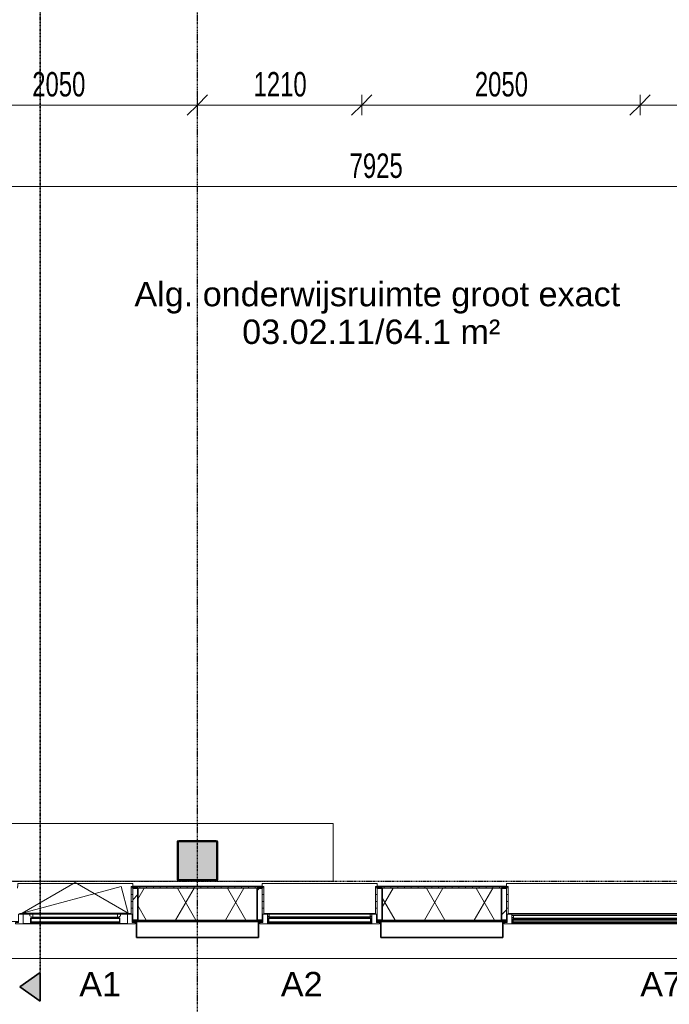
# Model space of a CAD drawing. Header units: millimetres. Extents: x -80560 to 110805, y -11020 to 52719.
# Tile 11 of 145: x 44385 to 49170, y 9092 to 16346. Entities that reach past the tile are written whole.
import ezdxf

# ---------------------------------------------------------------- set-up
doc = ezdxf.new("R2010")
doc.units = ezdxf.units.MM
for name, pattern in [('CENTER2', [20, 8, -4, 4, -4]), ('DASHDOT2', [8, 4, -2, 0, -2]), ('DASHED2', [6, 4, -2]), ('DASHED2-1', [3, 2, -1])]:
    doc.linetypes.add(name, pattern=pattern)
for name, color, linetype, lineweight in [('A-ANNO-DIMS', 211, 'Continuous', 9), ('A-ANNO-DIMS-100', 211, 'Continuous', 9), ('A-AREA-IDEN', 2, 'Continuous', 9), ('A-DETL-HDLN', 90, 'DASHED2', 18), ('A-FLOR-OVHD', 1, 'DASHED2-1', 18), ('A-GENM', 13, 'Continuous', 18), ('A-GLAZ', 151, 'Continuous', 18), ('A-GLAZ-IDEN', 152, 'Continuous', 18), ('A-GLAZ-SILL', 1, 'Continuous', 18), ('A-WALL', 113, 'Continuous', 35), ('A-WALL-PATT', 111, 'Continuous', 35), ('G-ANNO-SYMB', 111, 'Continuous', 9), ('S-COLS', 52, 'Continuous', 18), ('S-GRID', 1, 'Continuous', 9)]:
    doc.layers.add(name, color=color, linetype=linetype, lineweight=lineweight)
doc.styles.add('Arial', font='arial.ttf', dxfattribs={"height": 180})
doc.styles.add('Arial_5', font='arial.ttf', dxfattribs={"width": 0.7, "height": 180})
doc.dimstyles.new('n3o_1_8', dxfattribs={"dimscale": 304.8, "dimtxt": 183.646692, "dimasz": 0.492126, "dimexe": 0.246063, "dimexo": 0.0625, "dimgap": 0.032808, "dimtad": 1, "dimdec": 0, "dimdsep": 46, "dimtxsty": 'Arial_5', "dimblk1": 'OBLIQUE', "dimblk2": 'OBLIQUE', "dimsah": 1, "dimcen": 0.09, "dimdle": 0.246063, "dimazin": 0, "dimtfac": 1, "dimtdec": 4, "dimtix": 1, "dimtmove": 0, "dimatfit": 3, "dimfxl": 0.246063, "dimfxlon": 1, "dimtvp": 1, "dimtolj": 1, "dimtzin": 0, "dimarcsym": 2})
doc.dimstyles.new('n3o_1_8_3', dxfattribs={"dimscale": 304.8, "dimtxt": 183.646692, "dimasz": 0.492126, "dimexe": 0.246063, "dimexo": 0.0625, "dimgap": 0.032808, "dimtad": 1, "dimdec": 0, "dimdsep": 46, "dimtxsty": 'Arial_5', "dimblk1": 'OBLIQUE', "dimblk2": 'OBLIQUE', "dimsah": 1, "dimcen": 0.09, "dimdle": 0.246063, "dimazin": 0, "dimtfac": 1, "dimtdec": 4, "dimtix": 1, "dimtmove": 0, "dimatfit": 3, "dimfxl": 0.246063, "dimfxlon": 1, "dimtvp": 1, "dimtolj": 1, "dimtzin": 0, "dimarcsym": 2})
pattern_1 = [(45, (0, 0), (-141.4214, 141.4214), [])]
pattern_2 = [(0, (0, 0), (0, 50), [])]

# ---------------------------------------------------------------- blocks, each defined once
blk = doc.blocks.new('NLRS_28_SCO_UN_staalkolom koker betongevuld_gen_CGA - kolom A-V280-DO_03 derde verdieping')
at = {"layer": 'S-COLS', "lineweight": 5}
h = blk.add_hatch(dxfattribs=at)
h.set_pattern_fill('FP_143', color=256, style=0, pattern_type=2)
h.set_pattern_definition([(45, (-20800, -10150), (-99.99975, 99.99975), []), (45, (-20715, -10150), (-99.99975, 99.99975), []), (45, (-20710, -10150), (-99.99975, 99.99975), []), (45, (-20705, -10150), (-99.99975, 99.99975), []), (45, (-20700, -10150), (-99.99975, 99.99975), []), (45, (-20695, -10150), (-99.99975, 99.99975), []), (45, (-20690, -10150), (-99.99975, 99.99975), []), (45, (-20685, -10150), (-99.99975, 99.99975), [])])
h.paths.add_polyline_path([(138, -150), (146.5, -146.5), (150, -138), (150, 138), (146.5, 146.5), (138, 150), (-138, 150), (-146.5, 146.5), (-150, 138), (-150, -138), (-146.5, -146.5), (-138, -150)], flags=0)
h.paths.add_polyline_path([(-134, -142), (-139.7, -139.7), (-142, -134), (-142, 134), (-139.7, 139.7), (-134, 142), (134, 142), (139.7, 139.7), (142, 134), (142, -134), (139.7, -139.7), (134, -142)], flags=0)
at = {"layer": 'S-COLS', "lineweight": 9}
blk.add_hatch(color=256, dxfattribs=at).paths.add_polyline_path([(134, -142), (139.7, -139.7), (142, -134), (142, 134), (139.7, 139.7), (134, 142), (-134, 142), (-139.7, 139.7), (-142, 134), (-142, -134), (-139.7, -139.7), (-134, -142)], flags=0)
at = {"layer": 'S-COLS'}
for p, q in [((138, 150), (-138, 150)), ((-150, 138), (-150, -138)), ((-142, -134), (-142, 134)), ((-134, 142), (134, 142)), ((142, 134), (142, -134)), ((150, -138), (150, 138)), ((134, -142), (-134, -142)), ((-138, -150), (138, -150))]:
    blk.add_line(p, q, dxfattribs=at)
at = {"layer": 'S-COLS', "lineweight": 35}
for p, q in [((-142, 134), (-142, -134)), ((134, 142), (-134, 142)), ((142, -134), (142, 134)), ((-134, -142), (134, -142))]:
    blk.add_line(p, q, dxfattribs=at)
at = {"layer": 'S-COLS'}
for centre, radius, start, end in [((-138, 138), 12, 90, 180), ((138, 138), 12, 0, 90), ((-134, 134), 8, 90, 180), ((134, 134), 8, 0, 90), ((-138, -138), 12, 180, 270), ((-134, -134), 8, 180, 270), ((134, -134), 8, 270, 0), ((138, -138), 12, 270, 360)]:
    blk.add_arc(centre, radius, start, end, dxfattribs=at)
at = {"layer": 'S-COLS', "lineweight": 35}
for centre, start, end in [((-134, 134), 90, 180), ((134, 134), 360, 90), ((-134, -134), 180, 270), ((134, -134), 270, 360)]:
    blk.add_arc(centre, 8, start, end, dxfattribs=at)
blk = doc.blocks.new('19112_SW_LeonardoCollege_R2020_rvt-1-DO_03 derde verdieping')
at = {"color": 250, "lineweight": 9}
blk.add_blockref('NLRS_28_SCO_UN_staalkolom koker betongevuld_gen_CGA - kolom A-V280-DO_03 derde verdieping', (20800, 10150), dxfattribs=at)
blk = doc.blocks.new('Basic Wall _ 41_WA_n3o_cladding_vertikaal_random_100mm_oorspronkelijk - ___-31301049-DO_03 derde verdieping')
at = {"layer": 'A-WALL', "lineweight": 18}
for p, q in [((20318, 9701), (20323, 9701)), ((20318, 9699), (20350, 9699)), ((21250, 9699), (21282, 9699)), ((21277, 9701), (21282, 9701)), ((22118, 9701), (22123, 9701)), ((22118, 9699), (22150, 9699)), ((23050, 9699), (23082, 9699)), ((23077, 9701), (23082, 9701)), ((53921, 9429), (9429, 9429))]:
    blk.add_line(p, q, dxfattribs=at)
blk = doc.blocks.new('merk 2700 draaikiep - std-33663801-DO_03 derde verdieping')
at = {"layer": 'A-GLAZ'}
for p, q in [((-1340, 10), (-1318, 10)), ((-1340, 0), (-1340, 10)), ((-1318, 72), (-1284, 72)), ((-1318, 10), (-1318, 72)), ((-1284, 72), (-1284, 4)), ((-1284, 4), (-1262, 4)), ((-1262, 4), (-1262, 0)), ((460, 4), (482, 4)), ((460, 0), (460, 4)), ((482, 72), (516, 72)), ((482, 4), (482, 72)), ((516, 72), (516, 4)), ((516, 4), (538, 4)), ((538, 4), (538, 0)), ((1262, 4), (1284, 4)), ((1262, 0), (1262, 4)), ((1284, 72), (1318, 72)), ((1284, 4), (1284, 72)), ((1318, 72), (1318, 10)), ((1318, 10), (1340, 10)), ((1340, 10), (1340, 0)), ((-1262, 0), (-1340, 0)), ((538, 0), (460, 0)), ((1340, 0), (1262, 0))]:
    blk.add_line(p, q, dxfattribs=at)
at = {"layer": 'A-GLAZ-SILL'}
for p, q in [((-1284, 72), (482, 72)), ((-1262, 4), (460, 4)), ((-1262, 0), (460, 0)), ((516, 72), (1284, 72)), ((538, 4), (1262, 4)), ((538, 0), (1262, 0))]:
    blk.add_line(p, q, dxfattribs=at)
blk = doc.blocks.new('merk 900 draaikiep - std-30819372-DO_03 derde verdieping')
at = {"layer": 'A-GLAZ'}
for p, q in [((-362, 0), (-440, 0)), ((-440, 0), (-440, -10)), ((-362, -4), (-362, 0)), ((440, 0), (362, 0)), ((362, 0), (362, -4)), ((440, -10), (440, 0)), ((-440, -10), (-418, -10)), ((-418, -10), (-418, -72)), ((-418, -72), (-384, -72)), ((-384, -72), (-384, -4)), ((-384, -4), (-362, -4)), ((362, -4), (384, -4)), ((384, -4), (384, -72)), ((384, -72), (418, -72)), ((418, -72), (418, -10)), ((418, -10), (440, -10))]:
    blk.add_line(p, q, dxfattribs=at)
at = {"layer": 'A-GLAZ-SILL'}
for p, q in [((362, 0), (-362, 0)), ((-334, -72), (-384, -72)), ((362, -4), (-362, -4)), ((384, -72), (334, -72))]:
    blk.add_line(p, q, dxfattribs=at)
blk = doc.blocks.new('merk 900 vast glas - std-31571097-DO_03 derde verdieping')
at = {"layer": 'A-GLAZ'}
for p, q in [((-362, 0), (-440, 0)), ((-440, 0), (-440, -10)), ((-362, -4), (-362, 0)), ((440, 0), (362, 0)), ((362, 0), (362, -4)), ((440, -10), (440, 0)), ((-440, -10), (-418, -10)), ((-418, -10), (-418, -72)), ((-418, -72), (-384, -72)), ((-384, -72), (-384, -4)), ((-384, -4), (-362, -4)), ((362, -4), (384, -4)), ((384, -4), (384, -72)), ((384, -72), (418, -72)), ((418, -72), (418, -10)), ((418, -10), (440, -10))]:
    blk.add_line(p, q, dxfattribs=at)
at = {"layer": 'A-GLAZ-SILL'}
for p, q in [((362, 0), (-362, 0)), ((362, -4), (-362, -4))]:
    blk.add_line(p, q, dxfattribs=at)
blk = doc.blocks.new('NLRS_41_GM_WPB_spouwlat-SH_generiek_ISR - 235x38-V16-DO_03 derde verdieping')
at = {"layer": 'A-GENM'}
h = blk.add_hatch(dxfattribs=at)
h.set_pattern_fill('FP_56', color=256, style=0, pattern_type=2)
h.set_pattern_definition(pattern_1)
h.paths.add_polyline_path([(20361, 9713), (20361, 9948), (20323, 9948), (20323, 9713)], flags=0)
for p, q in [((20361, 9948), (20323, 9948)), ((20323, 9948), (20323, 9713)), ((20361, 9713), (20361, 9948)), ((20323, 9713), (20361, 9713))]:
    blk.add_line(p, q, dxfattribs=at)
blk = doc.blocks.new('41_dagkanten_SH_generiek_ISR - 12x204_5-V17-DO_03 derde verdieping')
at = {"layer": 'A-GENM'}
h = blk.add_hatch(dxfattribs=at)
h.set_pattern_fill('FP_57', color=256, style=0, pattern_type=2)
h.set_pattern_definition(pattern_2)
h.paths.add_polyline_path([(20323, 9756), (20323, 9960.5), (20311, 9960.5), (20311, 9756), (20318, 9756)], flags=0)
for p, q in [((20323, 9960.5), (20311, 9960.5)), ((20311, 9960.5), (20311, 9756)), ((20323, 9756), (20323, 9960.5)), ((20318, 9756), (20323, 9756))]:
    blk.add_line(p, q, dxfattribs=at)
blk = doc.blocks.new('NLRS_41_GM_WPB_spouwlat-SH_generiek_ISR - 235x38-V19-DO_03 derde verdieping')
at = {"layer": 'A-GENM'}
h = blk.add_hatch(dxfattribs=at)
h.set_pattern_fill('FP_56', color=256, style=0, pattern_type=2)
h.set_pattern_definition(pattern_1)
h.paths.add_polyline_path([(21277, 9713), (21277, 9948), (21239, 9948), (21239, 9713)], flags=0)
for p, q in [((21277, 9948), (21239, 9948)), ((21239, 9948), (21239, 9713)), ((21277, 9713), (21277, 9948)), ((21239, 9713), (21277, 9713))]:
    blk.add_line(p, q, dxfattribs=at)
blk = doc.blocks.new('NLRS_41_GM_WPB_spouwlat-SH_generiek_ISR - 235x38-V20-DO_03 derde verdieping')
at = {"layer": 'A-GENM'}
h = blk.add_hatch(dxfattribs=at)
h.set_pattern_fill('FP_56', color=256, style=0, pattern_type=2)
h.set_pattern_definition(pattern_1)
h.paths.add_polyline_path([(22161, 9713), (22161, 9948), (22123, 9948), (22123, 9713)], flags=0)
for p, q in [((22161, 9948), (22123, 9948)), ((22123, 9948), (22123, 9713)), ((22161, 9713), (22161, 9948)), ((22123, 9713), (22161, 9713))]:
    blk.add_line(p, q, dxfattribs=at)
blk = doc.blocks.new('41_dagkanten_SH_generiek_ISR - 12x204_5-V21-DO_03 derde verdieping')
at = {"layer": 'A-GENM'}
h = blk.add_hatch(dxfattribs=at)
h.set_pattern_fill('FP_57', color=256, style=0, pattern_type=2)
h.set_pattern_definition(pattern_2)
h.paths.add_polyline_path([(22123, 9756), (22123, 9960.5), (22111, 9960.5), (22111, 9756), (22118, 9756)], flags=0)
for p, q in [((22123, 9960.5), (22111, 9960.5)), ((22111, 9960.5), (22111, 9756)), ((22123, 9756), (22123, 9960.5)), ((22118, 9756), (22123, 9756))]:
    blk.add_line(p, q, dxfattribs=at)
blk = doc.blocks.new('41_dagkanten_SH_generiek_ISR - 12x204_5-V22-DO_03 derde verdieping')
at = {"layer": 'A-GENM'}
h = blk.add_hatch(dxfattribs=at)
h.set_pattern_fill('FP_57', color=256, style=0, pattern_type=2)
h.set_pattern_definition(pattern_2)
h.paths.add_polyline_path([(21277, 9756), (21289, 9756), (21289, 9960.5), (21277, 9960.5), (21277, 9922.4)], flags=0)
for p, q in [((21289, 9960.5), (21277, 9960.5)), ((21277, 9960.5), (21277, 9756)), ((21289, 9756), (21289, 9960.5)), ((21277, 9756), (21282, 9756))]:
    blk.add_line(p, q, dxfattribs=at)
blk = doc.blocks.new('NLRS_41_GM_WPB_spouwlat-SH_generiek_ISR - 235x38-V23-DO_03 derde verdieping')
at = {"layer": 'A-GENM'}
h = blk.add_hatch(dxfattribs=at)
h.set_pattern_fill('FP_56', color=256, style=0, pattern_type=2)
h.set_pattern_definition(pattern_1)
h.paths.add_polyline_path([(23077, 9713), (23077, 9948), (23039, 9948), (23039, 9713)], flags=0)
for p, q in [((23077, 9948), (23039, 9948)), ((23039, 9948), (23039, 9713)), ((23077, 9713), (23077, 9948)), ((23039, 9713), (23077, 9713))]:
    blk.add_line(p, q, dxfattribs=at)
blk = doc.blocks.new('41_dagkanten_SH_generiek_ISR - 12x204_5-V26-DO_03 derde verdieping')
at = {"layer": 'A-GENM'}
h = blk.add_hatch(dxfattribs=at)
h.set_pattern_fill('FP_57', color=256, style=0, pattern_type=2)
h.set_pattern_definition(pattern_2)
h.paths.add_polyline_path([(23077, 9756), (23089, 9756), (23089, 9960.5), (23077, 9960.5), (23077, 9922.4)], flags=0)
for p, q in [((23089, 9960.5), (23077, 9960.5)), ((23077, 9960.5), (23077, 9756)), ((23089, 9756), (23089, 9960.5)), ((23077, 9756), (23082, 9756))]:
    blk.add_line(p, q, dxfattribs=at)
blk = doc.blocks.new('31_n3o_RT72_raam binnensponning_771017_v3 - Type 1-33563407-DO_03 derde verdieping')
at = {"layer": 'A-GENM'}
for p, q in [((-372, -72), (-390, -72)), ((-390, -72), (-390, -76)), ((-372.03, -76), (-372, -72)), ((-372, -72), (-372.03, -76)), ((372, -72), (-372, -72)), ((372.03, -76), (372, -72)), ((390, -72), (372, -72)), ((372, -72), (372.03, -76)), ((390, -76), (390, -72)), ((-390, -76), (-372.03, -76)), ((-372.03, -76), (372.03, -76)), ((372.03, -76), (390, -76))]:
    blk.add_line(p, q, dxfattribs=at)
blk = doc.blocks.new('Mobility Plan Swing v2 - Mobility Plan Swing v2-33563420-DO_03 derde verdieping')
at = {"layer": 'A-GENM'}
for p, q in [((-390, 0), (0, 225.2)), ((0, 225.2), (390, 0)), ((-390, 0), (337.7, 195)), ((390, 0), (337.7, 195))]:
    blk.add_line(p, q, dxfattribs=at)
blk = doc.blocks.new('30_n3o_RT72_glas met glaslat - Type 1-33563412-DO_03 derde verdieping')
at = {"layer": 'A-GENM'}
for points in [[(329, -5), (-329, -5), (-329, -11), (329, -11)], [(329, -35), (-329, -35), (-329, -41), (329, -41)]]:
    blk.add_hatch(color=256, dxfattribs=at).paths.add_polyline_path(points, flags=0)
for p, q in [((-0.50292, 0), (0.50292, 0)), ((-329, -11), (-329, -5)), ((-329, -5), (329, -5)), ((329, -11), (-329, -11)), ((-329, -35), (-329, -11)), ((-329, -41), (-329, -35)), ((-329, -35), (329, -35)), ((329, -41), (-329, -41)), ((-325, -11), (-325, -35)), ((325, -35), (325, -11)), ((329, -11), (329, -5)), ((329, -11), (329, -35)), ((329, -41), (329, -35))]:
    blk.add_line(p, q, dxfattribs=at)
blk = doc.blocks.new('DPWP_30_n3o_RT72_glas met glaslat Frame1 - Type 1-33563415-DO_03 derde verdieping')
at = {"layer": 'A-GENM'}
for p, q in [((-334, -15), (-317.317, -5)), ((-334, -27), (-334, -15)), ((-312, -27), (-334, -27)), ((-317.317, -5), (-312, -5)), ((312, -5), (-312, -5)), ((-312, -5), (-312, -27)), ((312, -27), (-312, -27)), ((312, -5), (317.317, -5)), ((312, -27), (312, -5)), ((334, -27), (312, -27)), ((317.317, -5), (334, -15)), ((334, -15), (334, -27))]:
    blk.add_line(p, q, dxfattribs=at)
blk = doc.blocks.new('30_n3o_RT72_glas met glaslat - Type 1-33567359-DO_03 derde verdieping')
at = {"layer": 'A-GENM'}
for points in [[(379, -5), (-379, -5), (-379, -11), (379, -11)], [(379, -35), (-379, -35), (-379, -41), (379, -41)]]:
    blk.add_hatch(color=256, dxfattribs=at).paths.add_polyline_path(points, flags=0)
for p, q in [((379, -5), (-379, -5)), ((-379, -5), (-379, -11)), ((-375, -5), (-379, -5)), ((-379, -5), (-379, -41)), ((-379, -11), (379, -11)), ((379, -35), (-379, -35)), ((-379, -35), (-379, -41)), ((-379, -41), (379, -41)), ((-379, -41), (-375, -41)), ((-375, -41), (-375, -5)), ((379, -5), (375, -5)), ((375, -5), (375, -41)), ((375, -41), (379, -41)), ((379, -11), (379, -5)), ((379, -41), (379, -5)), ((379, -41), (379, -35))]:
    blk.add_line(p, q, dxfattribs=at)
blk = doc.blocks.new('DPWP_30_n3o_RT72_glas met glaslat Frame1 - Type 1-33567362-DO_03 derde verdieping')
at = {"layer": 'A-GENM'}
for p, q in [((-372, -7.8), (-384, -15)), ((-384, -27), (-372, -27)), ((372, -7.8), (-372, -7.8)), ((-372, -7.8), (-372, -27)), ((-372, -27), (-372, -7.8)), ((-372, -27), (372, -27)), ((372, -27), (372, -7.8)), ((384, -15), (372, -7.8)), ((372, -7.8), (372, -27)), ((372, -27), (384, -27))]:
    blk.add_line(p, q, dxfattribs=at)
blk = doc.blocks.new('30_n3o_RT62_glas met glaslat - Type 1-33663807-DO_03 derde verdieping')
at = {"layer": 'A-GENM'}
for points in [[(-878, 25), (878, 25), (878, 31), (-878, 31)], [(-878, 5), (878, 5), (878, 11), (-878, 11)]]:
    blk.add_hatch(color=256, dxfattribs=at).paths.add_polyline_path(points, flags=0)
for p, q in [((878, 31), (-878, 31)), ((-878, 31), (-878, 25)), ((-874, 31), (-878, 31)), ((-878, 31), (-878, 5)), ((-878, 25), (878, 25)), ((878, 11), (-878, 11)), ((-878, 11), (-878, 5)), ((-878, 5), (878, 5)), ((-878, 5), (-874, 5)), ((-874, 5), (-874, 31)), ((878, 31), (874, 31)), ((874, 31), (874, 5)), ((874, 5), (878, 5)), ((878, 25), (878, 31)), ((878, 5), (878, 31)), ((878, 5), (878, 11))]:
    blk.add_line(p, q, dxfattribs=at)
blk = doc.blocks.new('DPWP_30_n3o_RT62_glas met glaslat Frame1 - Type 1-33663810-DO_03 derde verdieping')
at = {"layer": 'A-GENM'}
for p, q in [((-871, 27), (-883, 27)), ((-883, 15), (-871, 7.8)), ((-871, 7.8), (-871, 27)), ((871, 27), (-871, 27)), ((-871, 27), (-871, 7.8)), ((-871, 7.8), (871, 7.8)), ((871, 7.8), (871, 27)), ((883, 27), (871, 27)), ((871, 27), (871, 7.8)), ((871, 7.8), (883, 15))]:
    blk.add_line(p, q, dxfattribs=at)
blk = doc.blocks.new('NLRS_42_GM_ISR_vensterbank_kunststeen-SH_generiek_ISR - 220x20-33891699-DO_03 derde verdieping')
at = {"layer": 'A-GENM'}
for p, q in [((-1323, 199.5), (-1323, 220)), ((-1323, 220), (1323, 220)), ((1323, 220), (1323, 199.5)), ((1311, 0), (-1311, 0))]:
    blk.add_line(p, q, dxfattribs=at)
blk = doc.blocks.new('NLRS_42_GM_ISR_vensterbank_kunststeen-SH_generiek_ISR - 220x20-V315-DO_03 derde verdieping')
at = {"layer": 'A-GENM'}
for p, q in [((-423, 199.5), (-423, 220)), ((-423, 220), (423, 220)), ((423, 220), (423, 199.5)), ((411, 0), (-411, 0))]:
    blk.add_line(p, q, dxfattribs=at)
blk = doc.blocks.new('NLRS_42_GM_ISR_vensterbank_kunststeen-SH_generiek_ISR - 220x20-33891784-DO_03 derde verdieping')
at = {"layer": 'A-GENM'}
for p, q in [((-423, 199.5), (-423, 220)), ((-423, 220), (423, 220)), ((423, 220), (423, 199.5)), ((-390, 0), (-411, 0)), ((411, 0), (390, 0))]:
    blk.add_line(p, q, dxfattribs=at)
blk = doc.blocks.new('Section - 00_n3o_sectionmark_detailaanduiding-325618-DO_03 derde verdieping')
at = {"layer": 'G-ANNO-SYMB'}
blk.add_hatch(color=256, dxfattribs=at).paths.add_polyline_path([(0, 0), (1.05, 1.5), (2.101, 0)], flags=0)
at = {"layer": 'G-ANNO-SYMB', "linetype": 'DASHDOT2', "lineweight": 35}
for p, q in [((1.05, 1.5), (0, 0)), ((2.101, 0), (1.05, 1.5)), ((0, 0), (2.101, 0))]:
    blk.add_line(p, q, dxfattribs=at)
blk = doc.blocks.new('DIMBLOCK295-DO_03 derde verdieping')
at = {"layer": 'A-ANNO-DIMS-100'}
for p, q in [((43044.8, 15116.7), (43119.8, 15191.7)), ((43044.8, 15191.7), (43044.8, 15041.7)), ((43044.8, 15116.7), (43044.8, 15191.7)), ((50969.8, 15116.7), (51044.8, 15191.7)), ((50969.8, 15191.7), (50969.8, 15041.7)), ((50969.8, 15116.7), (50969.8, 15191.7)), ((43044.8, 15116.7), (42969.8, 15041.7)), ((43044.8, 15116.7), (50969.8, 15116.7)), ((50969.8, 15116.7), (50894.8, 15041.7))]:
    blk.add_line(p, q, dxfattribs=at)
at = {"layer": 'A-ANNO-DIMS-100', "color": 0, "insert": (46815.2, 15360.4), "char_height": 180, "width": 461.094, "attachment_point": 1, "line_spacing_factor": 0.941778, "style": 'Arial_5'}
blk.add_mtext('7925', dxfattribs=at)
blk = doc.blocks.new('_Oblique')
at = {"color": 0, "linetype": 'ByBlock', "lineweight": -2}
blk.add_line((-0.5, -0.5), (0.5, 0.5), dxfattribs=at)
blk = doc.blocks.new('DIMBLOCK468-DO_03 derde verdieping')
at = {"layer": 'A-ANNO-DIMS-100'}
for p, q in [((43644.8, 15716.7), (43719.8, 15791.7)), ((43644.8, 15791.7), (43644.8, 15641.7)), ((43644.8, 15716.7), (43644.8, 15791.7)), ((45694.8, 15716.7), (45769.8, 15791.7)), ((45694.8, 15791.7), (45694.8, 15641.7)), ((45694.8, 15716.7), (45694.8, 15791.7)), ((43644.8, 15716.7), (43569.8, 15641.7)), ((43644.8, 15716.7), (45694.8, 15716.7)), ((45694.8, 15716.7), (45619.8, 15641.7))]:
    blk.add_line(p, q, dxfattribs=at)
at = {"layer": 'A-ANNO-DIMS-100', "color": 0, "insert": (44477.7, 15960.4), "char_height": 180, "width": 461.094, "attachment_point": 1, "line_spacing_factor": 0.941778, "style": 'Arial_5'}
blk.add_mtext('2050', dxfattribs=at)
blk = doc.blocks.new('DIMBLOCK469-DO_03 derde verdieping')
at = {"layer": 'A-ANNO-DIMS-100'}
for p, q in [((45694.8, 15716.7), (45769.8, 15791.7)), ((45694.8, 15791.7), (45694.8, 15641.7)), ((45694.8, 15716.7), (45694.8, 15791.7)), ((46904.8, 15716.7), (46979.8, 15791.7)), ((46904.8, 15791.7), (46904.8, 15641.7)), ((46904.8, 15716.7), (46904.8, 15791.7)), ((45694.8, 15716.7), (45619.8, 15641.7)), ((45694.8, 15716.7), (46904.8, 15716.7)), ((46904.8, 15716.7), (46829.8, 15641.7))]:
    blk.add_line(p, q, dxfattribs=at)
at = {"layer": 'A-ANNO-DIMS-100', "color": 0, "insert": (46107.7, 15960.4), "char_height": 180, "width": 461.094, "attachment_point": 1, "line_spacing_factor": 0.941778, "style": 'Arial_5'}
blk.add_mtext('1210', dxfattribs=at)
blk = doc.blocks.new('DIMBLOCK470-DO_03 derde verdieping')
at = {"layer": 'A-ANNO-DIMS-100'}
for p, q in [((46904.8, 15716.7), (46979.8, 15791.7)), ((46904.8, 15791.7), (46904.8, 15641.7)), ((46904.8, 15716.7), (46904.8, 15791.7)), ((48954.8, 15716.7), (49029.8, 15791.7)), ((48954.8, 15791.7), (48954.8, 15641.7)), ((48954.8, 15716.7), (48954.8, 15791.7)), ((46904.8, 15716.7), (46829.8, 15641.7)), ((46904.8, 15716.7), (48954.8, 15716.7)), ((48954.8, 15716.7), (48879.8, 15641.7))]:
    blk.add_line(p, q, dxfattribs=at)
at = {"layer": 'A-ANNO-DIMS-100', "color": 0, "insert": (47737.7, 15960.4), "char_height": 180, "width": 461.094, "attachment_point": 1, "line_spacing_factor": 0.941778, "style": 'Arial_5'}
blk.add_mtext('2050', dxfattribs=at)
blk = doc.blocks.new('DIMBLOCK471-DO_03 derde verdieping')
at = {"layer": 'A-ANNO-DIMS-100'}
for p, q in [((48954.8, 15716.7), (49029.8, 15791.7)), ((48954.8, 15791.7), (48954.8, 15641.7)), ((48954.8, 15716.7), (48954.8, 15791.7)), ((50969.8, 15716.7), (51044.8, 15791.7)), ((50969.8, 15791.7), (50969.8, 15641.7)), ((50969.8, 15716.7), (50969.8, 15791.7)), ((48954.8, 15716.7), (48879.8, 15641.7)), ((48954.8, 15716.7), (51044.8, 15716.7)), ((50969.8, 15716.7), (50894.8, 15641.7))]:
    blk.add_line(p, q, dxfattribs=at)
at = {"layer": 'A-ANNO-DIMS-100', "color": 0, "insert": (49770.2, 15960.4), "char_height": 180, "width": 461.094, "attachment_point": 1, "line_spacing_factor": 0.941778, "style": 'Arial_5'}
blk.add_mtext('2015', dxfattribs=at)

msp = doc.modelspace()

# ---------------------------------------------------------------- hatches: boundary and pattern name
at = {"layer": 'A-WALL-PATT', "lineweight": 18}
h = msp.add_hatch(dxfattribs=at)
h.set_pattern_fill('FP_2', color=256, style=0, pattern_type=2)
h.set_pattern_definition([(60, (24894.82, 0), (-274.963, 158.75), []), (120, (24894.82, 0), (-274.963, -158.75), [])])
h.paths.add_polyline_path([(75383.8, 9713), (75383.8, 9948), (74955.8, 9948), (74955.8, 9713), (75361.2, 9713)], flags=0)
h.paths.add_polyline_path([(78531.8, 9713), (78531.8, 9948), (77205.8, 9948), (77205.8, 9713), (78297.9, 9713)], flags=0)
h.paths.add_polyline_path([(73011.8, 9713), (73133.8, 9713), (73133.8, 9948), (72255.8, 9948), (72255.8, 9713), (72424.4, 9713)], flags=0)
h.paths.add_polyline_path([(71249.8, 9713), (71333.8, 9713), (71333.8, 9948), (69555.8, 9948), (69555.8, 9713), (70075.1, 9713)], flags=0)
h.paths.add_polyline_path([(67725.7, 9713), (67733.8, 9713), (67733.8, 9948), (65055.8, 9948), (65055.8, 9713), (67138.3, 9713)], flags=0)
h.paths.add_polyline_path([(62333.8, 9713), (62333.8, 9948), (61455.8, 9948), (61455.8, 9713), (62145.9, 9713)], flags=0)
h.paths.add_polyline_path([(59633.8, 9713), (59633.8, 9948), (59205.8, 9948), (59205.8, 9713), (59502.9, 9713)], flags=0)
h.paths.add_polyline_path([(57383.8, 9713), (57383.8, 9948), (55005.9, 9948), (55005.9, 9713), (57153.5, 9713)], flags=0)
h.paths.add_polyline_path([(54083.9, 9713), (54083.9, 9948), (53355.8, 9948), (53355.8, 9713), (53923.1, 9713)], flags=0)
h.paths.add_polyline_path([(52433.8, 9713), (52433.8, 9948), (50655.8, 9948), (50655.8, 9713), (51867.4, 9713)], flags=0)
h.paths.add_polyline_path([(47756, 9713), (47933.8, 9713), (47933.8, 9948), (47055.8, 9948), (47055.8, 9713), (47168.7, 9713)], flags=0)
h.paths.add_polyline_path([(45994, 9713), (46133.8, 9713), (46133.8, 9948), (45255.8, 9948), (45255.8, 9713), (45406.6, 9713)], flags=0)
h.paths.add_polyline_path([(44333.8, 9713), (44333.8, 9948), (42555.8, 9948), (42555.8, 9713), (44231.9, 9713)], flags=0)
h.paths.add_polyline_path([(40707.9, 9713), (40733.8, 9713), (40733.8, 9948), (39405.8, 9948), (39405.8, 9713), (40120.5, 9713)], flags=0)
h.paths.add_polyline_path([(36683.8, 9713), (36683.8, 9948), (34607.8, 9948), (34607.8, 9713), (36596.5, 9713)], flags=0)
h = msp.add_hatch(dxfattribs=at)
h.set_pattern_fill('FP_55', color=256, angle=90, style=0, pattern_type=2)
h.set_pattern_definition([(90, (56569.82, 9701), (-50, -2e-13), [])])
h.paths.add_polyline_path([(77205.8, 9948), (78296.8, 9948), (78296.8, 9960.5), (77167.8, 9960.5), (77167.8, 9948)], flags=0)
h.paths.add_polyline_path([(75421.8, 9948), (75421.8, 9960.5), (74917.8, 9960.5), (74917.8, 9948), (75383.8, 9948)], flags=0)
h.paths.add_polyline_path([(73133.8, 9948), (73171.8, 9948), (73171.8, 9960.5), (72217.8, 9960.5), (72217.8, 9948), (73011.8, 9948)], flags=0)
h.paths.add_polyline_path([(71371.8, 9948), (71371.8, 9960.5), (69517.8, 9960.5), (69517.8, 9948), (71333.8, 9948)], flags=0)
h.paths.add_polyline_path([(67771.8, 9948), (67771.8, 9960.5), (65017.8, 9960.5), (65017.8, 9948), (67733.8, 9948)], flags=0)
h.paths.add_polyline_path([(62371.8, 9948), (62371.8, 9960.5), (61417.8, 9960.5), (61417.8, 9948), (62333.8, 9948)], flags=0)
h.paths.add_polyline_path([(57153.5, 9948), (57421.8, 9948), (57421.8, 9960.5), (54967.9, 9960.5), (54967.9, 9948), (56566.2, 9948)], flags=0)
h.paths.add_polyline_path([(59502.9, 9948), (59671.8, 9948), (59671.8, 9960.5), (59167.8, 9960.5), (59167.8, 9948), (59205.8, 9948)], flags=0)
h.paths.add_polyline_path([(51573.7, 9948), (52471.8, 9948), (52471.8, 9960.5), (50617.8, 9960.5), (50617.8, 9948), (51426.9, 9948)], flags=0)
h.paths.add_polyline_path([(54121.9, 9948), (54121.9, 9960.5), (53317.8, 9960.5), (53317.8, 9948), (54083.9, 9948)], flags=0)
h.paths.add_polyline_path([(47971.8, 9948), (47971.8, 9960.5), (47017.8, 9960.5), (47017.8, 9948), (47933.8, 9948)], flags=0)
h.paths.add_polyline_path([(46171.8, 9948), (46171.8, 9960.5), (45217.8, 9960.5), (45217.8, 9948), (46133.8, 9948)], flags=0)
h.paths.add_polyline_path([(44371.8, 9948), (44371.8, 9960.5), (42517.8, 9960.5), (42517.8, 9948), (44333.8, 9948)], flags=0)
h.paths.add_polyline_path([(40771.8, 9948), (40771.8, 9960.5), (39367.8, 9960.5), (39367.8, 9948), (40733.8, 9948)], flags=0)
h.paths.add_polyline_path([(36596.5, 9948), (36721.8, 9948), (36721.8, 9960.5), (34842.8, 9960.5), (34842.8, 9948), (36009.1, 9948)], flags=0)
h = msp.add_hatch(dxfattribs=at)
h.set_pattern_fill('FP_54', color=256, style=0, pattern_type=2)
h.set_pattern_definition([(0, (56569.82, 9701), (2e-14, 50), [])])
h.paths.add_polyline_path([(78543.8, 9701), (78543.8, 9713), (77167.8, 9713), (77167.8, 9701), (78297.9, 9701)], flags=0)
h.paths.add_polyline_path([(74917.8, 9701), (75421.8, 9701), (75421.8, 9713), (74917.8, 9713)], flags=0)
h.paths.add_polyline_path([(71371.8, 9701), (71371.8, 9713), (69517.8, 9713), (69517.8, 9701), (71249.8, 9701)], flags=0)
h.paths.add_polyline_path([(72217.8, 9701), (73171.8, 9701), (73171.8, 9713), (72217.8, 9713)], flags=0)
h.paths.add_polyline_path([(66551, 9701), (67771.8, 9701), (67771.8, 9713), (65017.8, 9713), (65017.8, 9701), (65376.3, 9701)], flags=0)
h.paths.add_polyline_path([(61852.3, 9701), (62371.8, 9701), (62371.8, 9713), (61417.8, 9713), (61417.8, 9701), (61558.6, 9701)], flags=0)
h.paths.add_polyline_path([(59209.2, 9701), (59671.8, 9701), (59671.8, 9713), (59167.8, 9713), (59167.8, 9701)], flags=0)
h.paths.add_polyline_path([(56566.2, 9701), (57421.8, 9701), (57421.8, 9713), (54967.9, 9713), (54967.9, 9701), (55978.8, 9701)], flags=0)
h.paths.add_polyline_path([(53335.8, 9701), (54121.9, 9701), (54121.9, 9713), (53317.8, 9713), (53317.8, 9701)], flags=0)
h.paths.add_polyline_path([(52454.8, 9701), (52471.8, 9701), (52471.8, 9713), (50617.8, 9713), (50617.8, 9701), (51867.4, 9701)], flags=0)
h.paths.add_polyline_path([(47756, 9701), (47971.8, 9701), (47971.8, 9713), (47017.8, 9713), (47017.8, 9701), (47168.7, 9701)], flags=0)
h.paths.add_polyline_path([(45406.6, 9701), (46171.8, 9701), (46171.8, 9713), (45217.8, 9713), (45217.8, 9701)], flags=0)
h.paths.add_polyline_path([(42517.8, 9701), (44371.8, 9701), (44371.8, 9713), (42517.8, 9713)], flags=0)
h.paths.add_polyline_path([(40707.9, 9701), (40771.8, 9701), (40771.8, 9713), (39367.8, 9713), (39367.8, 9701), (40120.5, 9701)], flags=0)
h.paths.add_polyline_path([(36009.1, 9701), (36721.8, 9701), (36721.8, 9713), (34595.8, 9713), (34595.8, 9701), (35421.8, 9701)], flags=0)

# ---------------------------------------------------------------- linework, layer by layer
at = {"layer": 'A-DETL-HDLN'}
for p, q in [((34894.8, 10425), (46694.8, 10425)), ((46694.8, 10425), (46694.8, 10000)), ((46694.8, 10000), (34894.8, 10000))]:
    msp.add_line(p, q, dxfattribs=at)
at = {"layer": 'A-FLOR-OVHD'}
msp.add_line((34323.8, 9429), (78815.8, 9429), dxfattribs=at)
at = {"layer": 'A-WALL'}
for p, q in [((46171.8, 9960.5), (45217.8, 9960.5)), ((45217.8, 9960.5), (45217.8, 9948)), ((45217.8, 9948), (45255.8, 9948)), ((45255.8, 9948), (45255.8, 9713)), ((46133.8, 9713), (46133.8, 9948)), ((46133.8, 9948), (46171.8, 9948)), ((46171.8, 9948), (46171.8, 9960.5)), ((47971.8, 9960.5), (47017.8, 9960.5)), ((47017.8, 9960.5), (47017.8, 9948)), ((47017.8, 9948), (47055.8, 9948)), ((47055.8, 9948), (47055.8, 9713)), ((47933.8, 9713), (47933.8, 9948)), ((47933.8, 9948), (47971.8, 9948)), ((47971.8, 9948), (47971.8, 9960.5)), ((45255.8, 9713), (45217.8, 9713)), ((45217.8, 9713), (45217.8, 9701)), ((45217.8, 9701), (46171.8, 9701)), ((45244.8, 9701), (45244.8, 9584)), ((46171.8, 9713), (46133.8, 9713)), ((46144.8, 9584), (46144.8, 9701)), ((46171.8, 9701), (46171.8, 9713)), ((47055.8, 9713), (47017.8, 9713)), ((47017.8, 9713), (47017.8, 9701)), ((47017.8, 9701), (47971.8, 9701)), ((47044.8, 9701), (47044.8, 9584)), ((47971.8, 9713), (47933.8, 9713)), ((47944.8, 9584), (47944.8, 9701)), ((47971.8, 9701), (47971.8, 9713)), ((45244.8, 9584), (46144.8, 9584)), ((47044.8, 9584), (47944.8, 9584))]:
    msp.add_line(p, q, dxfattribs=at)
at = {"layer": 'A-WALL', "lineweight": 18}
for p, q in [((45255.8, 9948), (46133.8, 9948)), ((47055.8, 9948), (47933.8, 9948)), ((45217.8, 9713), (45212.8, 9713)), ((45255.8, 9713), (46133.8, 9713)), ((46176.8, 9713), (46171.8, 9713)), ((47017.8, 9713), (47012.8, 9713)), ((47055.8, 9713), (47933.8, 9713)), ((47976.8, 9713), (47971.8, 9713))]:
    msp.add_line(p, q, dxfattribs=at)
at = {"layer": 'G-ANNO-SYMB', "linetype": 'DASHDOT2', "lineweight": 35}
msp.add_line((44537, 38972), (44537, 9115.8), dxfattribs=at)
at = {"layer": 'S-GRID', "linetype": 'CENTER2', "lineweight": 25}
for p, q in [((45694.8, 4383.3), (45694.8, 52119.1)), ((29945.3, 10000), (110204.9, 10000))]:
    msp.add_line(p, q, dxfattribs=at)

# ---------------------------------------------------------------- block references
at = {"color": 250, "lineweight": 5}
msp.add_blockref('19112_SW_LeonardoCollege_R2020_rvt-1-DO_03 derde verdieping', (24894.8, 0), dxfattribs=at)
at = {"layer": 'A-GENM'}
for name, p in [('NLRS_42_GM_ISR_vensterbank_kunststeen-SH_generiek_ISR - 220x20-33891784-DO_03 derde verdieping', (44794.8, 9761)), ('Mobility Plan Swing v2 - Mobility Plan Swing v2-33563420-DO_03 derde verdieping', (44794.8, 9764)), ('41_dagkanten_SH_generiek_ISR - 12x204_5-V17-DO_03 derde verdieping', (24894.8, 0)), ('NLRS_41_GM_WPB_spouwlat-SH_generiek_ISR - 235x38-V16-DO_03 derde verdieping', (24894.8, 0)), ('NLRS_41_GM_WPB_spouwlat-SH_generiek_ISR - 235x38-V19-DO_03 derde verdieping', (24894.8, 0)), ('NLRS_42_GM_ISR_vensterbank_kunststeen-SH_generiek_ISR - 220x20-V315-DO_03 derde verdieping', (46594.8, 9761)), ('41_dagkanten_SH_generiek_ISR - 12x204_5-V22-DO_03 derde verdieping', (24894.8, 0)), ('41_dagkanten_SH_generiek_ISR - 12x204_5-V21-DO_03 derde verdieping', (24894.8, 0)), ('NLRS_41_GM_WPB_spouwlat-SH_generiek_ISR - 235x38-V20-DO_03 derde verdieping', (24894.8, 0)), ('NLRS_41_GM_WPB_spouwlat-SH_generiek_ISR - 235x38-V23-DO_03 derde verdieping', (24894.8, 0)), ('NLRS_42_GM_ISR_vensterbank_kunststeen-SH_generiek_ISR - 220x20-33891699-DO_03 derde verdieping', (49294.8, 9761)), ('41_dagkanten_SH_generiek_ISR - 12x204_5-V26-DO_03 derde verdieping', (24894.8, 0)), ('DPWP_30_n3o_RT62_glas met glaslat Frame1 - Type 1-33663810-DO_03 derde verdieping', (48893.8, 9719)), ('30_n3o_RT62_glas met glaslat - Type 1-33663807-DO_03 derde verdieping', (48893.8, 9688))]:
    msp.add_blockref(name, p, dxfattribs=at)
at = {"layer": 'A-GENM', "rotation": 180}
for name, p in [('31_n3o_RT72_raam binnensponning_771017_v3 - Type 1-33563407-DO_03 derde verdieping', (44794.8, 9688)), ('DPWP_30_n3o_RT72_glas met glaslat Frame1 - Type 1-33563415-DO_03 derde verdieping', (44794.8, 9729)), ('30_n3o_RT72_glas met glaslat - Type 1-33563412-DO_03 derde verdieping', (44794.8, 9688)), ('DPWP_30_n3o_RT72_glas met glaslat Frame1 - Type 1-33567362-DO_03 derde verdieping', (46594.8, 9729)), ('30_n3o_RT72_glas met glaslat - Type 1-33567359-DO_03 derde verdieping', (46594.8, 9688))]:
    msp.add_blockref(name, p, dxfattribs=at)
at = {"layer": 'A-GLAZ', "rotation": 180}
for name, p in [('merk 900 draaikiep - std-30819372-DO_03 derde verdieping', (44794.8, 9684)), ('merk 900 vast glas - std-31571097-DO_03 derde verdieping', (46594.8, 9684))]:
    msp.add_blockref(name, p, dxfattribs=at)
at = {"layer": 'A-GLAZ'}
msp.add_blockref('merk 2700 draaikiep - std-33663801-DO_03 derde verdieping', (49294.8, 9684), dxfattribs=at)
at = {"layer": 'A-WALL', "lineweight": 18}
msp.add_blockref('Basic Wall _ 41_WA_n3o_cladding_vertikaal_random_100mm_oorspronkelijk - ___-31301049-DO_03 derde verdieping', (24894.8, 0), dxfattribs=at)
at = {"layer": 'G-ANNO-SYMB', "linetype": 'DASHDOT2', "lineweight": 35, "xscale": 99.99999999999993, "yscale": 99.99999999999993, "zscale": 99.99999999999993, "rotation": 89.99999999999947}
msp.add_blockref('Section - 00_n3o_sectionmark_detailaanduiding-325618-DO_03 derde verdieping', (44537, 9115.8), dxfattribs=at)

# ---------------------------------------------------------------- texts
at = {"layer": 'A-AREA-IDEN', "char_height": 180, "attachment_point": 1, "style": 'Arial'}
for s, insert, width in [('Alg. onderwijsruimte groot exact', (45230.4, 14414.7), 4176.792), ('03.02.11/64.1 m²', (46024.1, 14136.9), 2260.759)]:
    msp.add_mtext(s, dxfattribs=dict(at, insert=insert, width=width))
at = {"layer": 'A-GLAZ-IDEN', "lineweight": 9, "char_height": 180, "attachment_point": 1, "style": 'Arial'}
for s, insert, width in [('A1', (44824.4, 9330.6), 368.776), ('A2', (46308.7, 9330.6), 368.776), ('A7.s', (48956.1, 9330.6), 593.249)]:
    msp.add_mtext(s, dxfattribs=dict(at, insert=insert, width=width))

# ---------------------------------------------------------------- dimensions: what is measured, and where the dimension line sits
at = {"layer": 'A-ANNO-DIMS'}
for base, p1, p2, dimstyle, override, picture, middle in [((45694.8, 15716.7), (43644.8, 15791.7), (45694.8, 15791.7), 'n3o_1_8_3', {"dimpost": '<>', "dimfxl": 2050}, 'DIMBLOCK468-DO_03 derde verdieping', (44669.8, 15818.6)), ((46904.8, 15716.7), (45694.8, 15791.7), (46904.8, 15791.7), 'n3o_1_8_3', {"dimpost": '<>', "dimfxl": 1210}, 'DIMBLOCK469-DO_03 derde verdieping', (46299.8, 15818.6)), ((48954.8, 15716.7), (46904.8, 15791.7), (48954.8, 15791.7), 'n3o_1_8_3', {"dimpost": '<>', "dimfxl": 2050}, 'DIMBLOCK470-DO_03 derde verdieping', (47929.8, 15818.6)), ((50969.8, 15716.7), (48954.8, 15791.7), (50969.8, 15791.7), 'n3o_1_8_3', {"dimpost": '<>', "dimfxl": 2015}, 'DIMBLOCK471-DO_03 derde verdieping', (49962.3, 15818.6)), ((50969.8, 15116.7), (43044.8, 15191.7), (50969.8, 15191.7), 'n3o_1_8', {"dimpost": '<>', "dimfxl": 7925}, 'DIMBLOCK295-DO_03 derde verdieping', (47007.3, 15218.6))]:
    dim = msp.add_linear_dim(base=base, p1=p1, p2=p2, dimstyle=dimstyle, override=override, dxfattribs=at)
    dim.commit()
    dim.dimension.update_dxf_attribs({"geometry": picture, "text_midpoint": middle})

doc.saveas('drawing.dxf')
